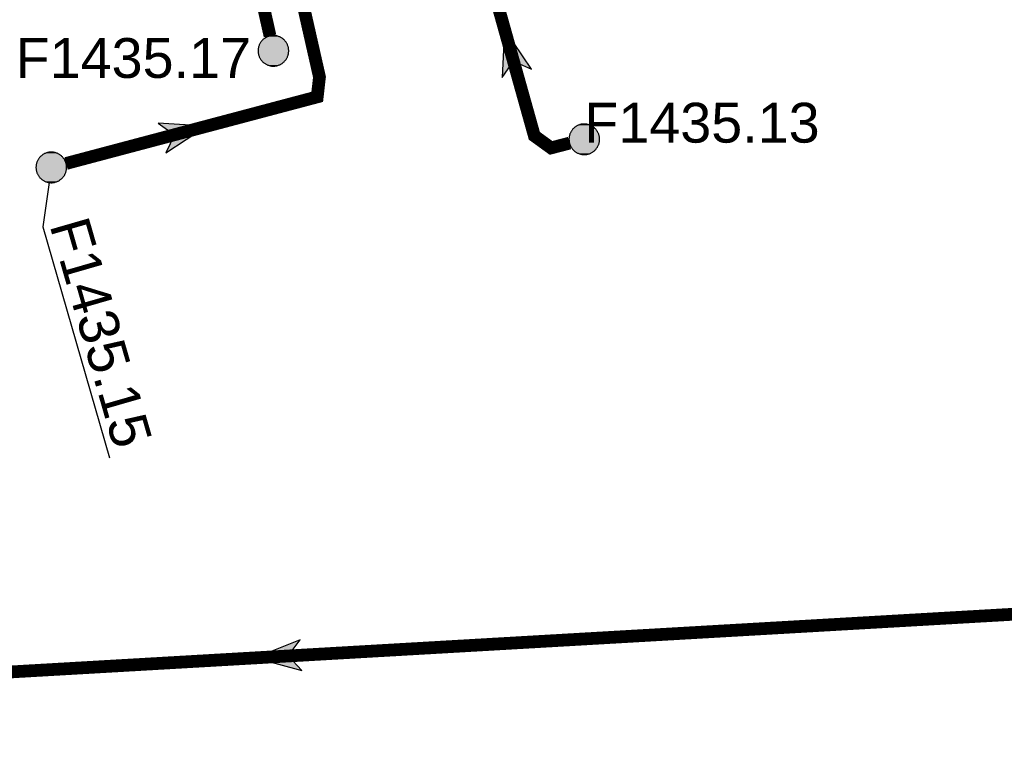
# Model space of a CAD drawing. Extents: x 356718 to 357658, y 5762241 to 5762615.
# Tile 116 of 157: x 357344 to 357363, y 5762433 to 5762448. Entities that reach past the tile are written whole.
import ezdxf
from ezdxf.enums import TextEntityAlignment as Align

# ---------------------------------------------------------------- set-up
doc = ezdxf.new("R2010")
doc.units = 0
doc.header["$MEASUREMENT"] = 0
doc.linetypes.add('AUSGEZOGEN', pattern=[0])
doc.linetypes.add('GESTRICHELT2', pattern=[4, 2, -2])
doc.layers.get('0').update_dxf_attribs({"linetype": 'AUSGEZOGEN'})
for name, color, linetype, true_color in [('111_00131_Symbol', 7, 'AUSGEZOGEN', 0x000000), ('114_00133_Schachtnummer', 7, 'AUSGEZOGEN', 0x000000), ('121_10397_Haltungen_Regenwasser', 5, 'GESTRICHELT2', 0x0000ff), ('121_10398_Haltungen_Schmutzwass', 7, 'AUSGEZOGEN', 0x800000), ('123_00137_Fliessrichtungspfeil', 7, 'AUSGEZOGEN', 0x000000)]:
    doc.layers.add(name, color=color, linetype=linetype, true_color=true_color)
doc.styles.add('ARIAL', font='arial.ttf', dxfattribs={"height": 1.5})

# ---------------------------------------------------------------- blocks, each defined once
blk = doc.blocks.new('RR')
at = {"color": 0, "linetype": 'AUSGEZOGEN'}
blk.add_lwpolyline([(0.3, 0), (0.3, 0.013), (0.299, 0.025), (0.298, 0.038), (0.296, 0.05), (0.293, 0.063), (0.29, 0.075), (0.287, 0.087), (0.283, 0.099), (0.279, 0.111), (0.274, 0.123), (0.268, 0.134), (0.262, 0.145), (0.256, 0.156), (0.249, 0.167), (0.242, 0.177), (0.234, 0.187), (0.226, 0.197), (0.218, 0.206), (0.209, 0.215), (0.199, 0.224), (0.19, 0.232), (0.18, 0.24), (0.17, 0.247), (0.159, 0.254), (0.148, 0.261), (0.137, 0.267), (0.126, 0.272), (0.114, 0.277), (0.102, 0.282), (0.09, 0.286), (0.078, 0.29), (0.066, 0.293), (0.053, 0.295), (0.041, 0.297), (0.028, 0.299), (0.016, 0.3), (0.003, 0.3), (-0.009, 0.3), (-0.022, 0.299), (-0.035, 0.298), (-0.047, 0.296), (-0.06, 0.294), (-0.072, 0.291), (-0.084, 0.288), (-0.096, 0.284), (-0.108, 0.28), (-0.12, 0.275), (-0.131, 0.27), (-0.143, 0.264), (-0.154, 0.258), (-0.164, 0.251), (-0.175, 0.244), (-0.185, 0.236), (-0.195, 0.228), (-0.204, 0.22), (-0.213, 0.211), (-0.222, 0.202), (-0.23, 0.192), (-0.238, 0.182), (-0.246, 0.172), (-0.253, 0.162), (-0.259, 0.151), (-0.265, 0.14), (-0.271, 0.129), (-0.276, 0.117), (-0.281, 0.105), (-0.285, 0.093), (-0.289, 0.081), (-0.292, 0.069), (-0.295, 0.057), (-0.297, 0.044), (-0.298, 0.032), (-0.299, 0.019), (-0.3, 0.006), (-0.3, -0.006), (-0.299, -0.019), (-0.298, -0.032), (-0.297, -0.044), (-0.295, -0.057), (-0.292, -0.069), (-0.289, -0.081), (-0.285, -0.093), (-0.281, -0.105), (-0.276, -0.117), (-0.271, -0.129), (-0.265, -0.14), (-0.259, -0.151), (-0.253, -0.162), (-0.246, -0.172), (-0.238, -0.182), (-0.23, -0.192), (-0.222, -0.202), (-0.213, -0.211), (-0.204, -0.22), (-0.195, -0.228), (-0.185, -0.236), (-0.175, -0.244), (-0.164, -0.251), (-0.154, -0.258), (-0.143, -0.264), (-0.131, -0.27), (-0.12, -0.275), (-0.108, -0.28), (-0.096, -0.284), (-0.084, -0.288), (-0.072, -0.291), (-0.06, -0.294), (-0.047, -0.296), (-0.035, -0.298), (-0.022, -0.299), (-0.009, -0.3), (0.003, -0.3), (0.016, -0.3), (0.028, -0.299), (0.041, -0.297), (0.053, -0.295), (0.066, -0.293), (0.078, -0.29), (0.09, -0.286), (0.102, -0.282), (0.114, -0.277), (0.126, -0.272), (0.137, -0.267), (0.148, -0.261), (0.159, -0.254), (0.17, -0.247), (0.18, -0.24), (0.19, -0.232), (0.199, -0.224), (0.209, -0.215), (0.218, -0.206), (0.226, -0.197), (0.234, -0.187), (0.242, -0.177), (0.249, -0.167), (0.256, -0.156), (0.262, -0.145), (0.268, -0.134), (0.274, -0.123), (0.279, -0.111), (0.283, -0.099), (0.287, -0.087), (0.29, -0.075), (0.293, -0.063), (0.296, -0.05), (0.298, -0.038), (0.299, -0.025), (0.3, -0.013), (0.3, 0), (0.3, 0)], close=True, dxfattribs=at)
blk.add_lwpolyline([(0.3, 0), (0.3, 0.013), (0.299, 0.025), (0.298, 0.038), (0.296, 0.05), (0.293, 0.063), (0.29, 0.075), (0.287, 0.087), (0.283, 0.099), (0.279, 0.111), (0.274, 0.123), (0.268, 0.134), (0.262, 0.145), (0.256, 0.156), (0.249, 0.167), (0.242, 0.177), (0.234, 0.187), (0.226, 0.197), (0.218, 0.206), (0.209, 0.215), (0.199, 0.224), (0.19, 0.232), (0.18, 0.24), (0.17, 0.247), (0.159, 0.254), (0.148, 0.261), (0.137, 0.267), (0.126, 0.272), (0.114, 0.277), (0.102, 0.282), (0.09, 0.286), (0.078, 0.29), (0.066, 0.293), (0.053, 0.295), (0.041, 0.297), (0.028, 0.299), (0.016, 0.3), (0.003, 0.3), (-0.009, 0.3), (-0.022, 0.299), (-0.035, 0.298), (-0.047, 0.296), (-0.06, 0.294), (-0.072, 0.291), (-0.084, 0.288), (-0.096, 0.284), (-0.108, 0.28), (-0.12, 0.275), (-0.131, 0.27), (-0.143, 0.264), (-0.154, 0.258), (-0.164, 0.251), (-0.175, 0.244), (-0.185, 0.236), (-0.195, 0.228), (-0.204, 0.22), (-0.213, 0.211), (-0.222, 0.202), (-0.23, 0.192), (-0.238, 0.182), (-0.246, 0.172), (-0.253, 0.162), (-0.259, 0.151), (-0.265, 0.14), (-0.271, 0.129), (-0.276, 0.117), (-0.281, 0.105), (-0.285, 0.093), (-0.289, 0.081), (-0.292, 0.069), (-0.295, 0.057), (-0.297, 0.044), (-0.298, 0.032), (-0.299, 0.019), (-0.3, 0.006), (-0.3, -0.006), (-0.299, -0.019), (-0.298, -0.032), (-0.297, -0.044), (-0.295, -0.057), (-0.292, -0.069), (-0.289, -0.081), (-0.285, -0.093), (-0.281, -0.105), (-0.276, -0.117), (-0.271, -0.129), (-0.265, -0.14), (-0.259, -0.151), (-0.253, -0.162), (-0.246, -0.172), (-0.238, -0.182), (-0.23, -0.192), (-0.222, -0.202), (-0.213, -0.211), (-0.204, -0.22), (-0.195, -0.228), (-0.185, -0.236), (-0.175, -0.244), (-0.164, -0.251), (-0.154, -0.258), (-0.143, -0.264), (-0.131, -0.27), (-0.12, -0.275), (-0.108, -0.28), (-0.096, -0.284), (-0.084, -0.288), (-0.072, -0.291), (-0.06, -0.294), (-0.047, -0.296), (-0.035, -0.298), (-0.022, -0.299), (-0.009, -0.3), (0.003, -0.3), (0.016, -0.3), (0.028, -0.299), (0.041, -0.297), (0.053, -0.295), (0.066, -0.293), (0.078, -0.29), (0.09, -0.286), (0.102, -0.282), (0.114, -0.277), (0.126, -0.272), (0.137, -0.267), (0.148, -0.261), (0.159, -0.254), (0.17, -0.247), (0.18, -0.24), (0.19, -0.232), (0.199, -0.224), (0.209, -0.215), (0.218, -0.206), (0.226, -0.197), (0.234, -0.187), (0.242, -0.177), (0.249, -0.167), (0.256, -0.156), (0.262, -0.145), (0.268, -0.134), (0.274, -0.123), (0.279, -0.111), (0.283, -0.099), (0.287, -0.087), (0.29, -0.075), (0.293, -0.063), (0.296, -0.05), (0.298, -0.038), (0.299, -0.025), (0.3, -0.013), (0.3, 0), (0.3, 0)], close=True, dxfattribs=at)
at = {"color": 0}
for points in [[(-0.23, 0.192), (0.23, 0.192), (-0.226, 0.197)], [(-0.23, 0.192), (0.23, 0.192), (-0.226, 0.197)], [(-0.226, 0.197), (0.226, 0.197), (-0.222, 0.202)], [(-0.226, 0.197), (0.226, 0.197), (-0.222, 0.202)], [(0.23, 0.192), (-0.226, 0.197), (0.226, 0.197)], [(0.23, 0.192), (-0.226, 0.197), (0.226, 0.197)], [(-0.222, 0.202), (0.222, 0.202), (-0.218, 0.206)], [(-0.222, 0.202), (0.222, 0.202), (-0.218, 0.206)], [(0.226, 0.197), (-0.222, 0.202), (0.222, 0.202)], [(0.226, 0.197), (-0.222, 0.202), (0.222, 0.202)], [(-0.218, 0.206), (0.218, 0.206), (-0.213, 0.211)], [(-0.218, 0.206), (0.218, 0.206), (-0.213, 0.211)], [(0.222, 0.202), (-0.218, 0.206), (0.218, 0.206)], [(0.222, 0.202), (-0.218, 0.206), (0.218, 0.206)], [(-0.213, 0.211), (0.213, 0.211), (-0.209, 0.215)], [(-0.213, 0.211), (0.213, 0.211), (-0.209, 0.215)], [(0.218, 0.206), (-0.213, 0.211), (0.213, 0.211)], [(0.218, 0.206), (-0.213, 0.211), (0.213, 0.211)], [(-0.209, 0.215), (0.209, 0.215), (-0.204, 0.22)], [(-0.209, 0.215), (0.209, 0.215), (-0.204, 0.22)], [(0.213, 0.211), (-0.209, 0.215), (0.209, 0.215)], [(0.213, 0.211), (-0.209, 0.215), (0.209, 0.215)], [(-0.204, 0.22), (0.204, 0.22), (-0.199, 0.224)], [(-0.204, 0.22), (0.204, 0.22), (-0.199, 0.224)], [(0.209, 0.215), (-0.204, 0.22), (0.204, 0.22)], [(0.209, 0.215), (-0.204, 0.22), (0.204, 0.22)], [(-0.199, 0.224), (0.199, 0.224), (-0.195, 0.228)], [(-0.199, 0.224), (0.199, 0.224), (-0.195, 0.228)], [(0.204, 0.22), (-0.199, 0.224), (0.199, 0.224)], [(0.204, 0.22), (-0.199, 0.224), (0.199, 0.224)], [(-0.195, 0.228), (0.195, 0.228), (-0.19, 0.232)], [(-0.195, 0.228), (0.195, 0.228), (-0.19, 0.232)], [(0.199, 0.224), (-0.195, 0.228), (0.195, 0.228)], [(0.199, 0.224), (-0.195, 0.228), (0.195, 0.228)], [(-0.19, 0.232), (0.19, 0.232), (-0.185, 0.236)], [(-0.19, 0.232), (0.19, 0.232), (-0.185, 0.236)], [(0.195, 0.228), (-0.19, 0.232), (0.19, 0.232)], [(0.195, 0.228), (-0.19, 0.232), (0.19, 0.232)], [(-0.185, 0.236), (0.185, 0.236), (-0.18, 0.24)], [(-0.185, 0.236), (0.185, 0.236), (-0.18, 0.24)], [(0.19, 0.232), (-0.185, 0.236), (0.185, 0.236)], [(0.19, 0.232), (-0.185, 0.236), (0.185, 0.236)], [(-0.18, 0.24), (0.18, 0.24), (-0.175, 0.244)], [(-0.18, 0.24), (0.18, 0.24), (-0.175, 0.244)], [(0.185, 0.236), (-0.18, 0.24), (0.18, 0.24)], [(0.185, 0.236), (-0.18, 0.24), (0.18, 0.24)], [(-0.175, 0.244), (0.175, 0.244), (-0.169, 0.247)], [(-0.175, 0.244), (0.175, 0.244), (-0.169, 0.247)], [(0.18, 0.24), (-0.175, 0.244), (0.175, 0.244)], [(0.18, 0.24), (-0.175, 0.244), (0.175, 0.244)], [(-0.169, 0.247), (0.17, 0.247), (-0.164, 0.251)], [(-0.169, 0.247), (0.17, 0.247), (-0.164, 0.251)], [(0.175, 0.244), (-0.169, 0.247), (0.17, 0.247)], [(0.175, 0.244), (-0.169, 0.247), (0.17, 0.247)], [(-0.164, 0.251), (0.164, 0.251), (-0.159, 0.254)], [(-0.164, 0.251), (0.164, 0.251), (-0.159, 0.254)], [(0.17, 0.247), (-0.164, 0.251), (0.164, 0.251)], [(0.17, 0.247), (-0.164, 0.251), (0.164, 0.251)], [(-0.159, 0.254), (0.159, 0.254), (-0.154, 0.258)], [(-0.159, 0.254), (0.159, 0.254), (-0.154, 0.258)], [(0.164, 0.251), (-0.159, 0.254), (0.159, 0.254)], [(0.164, 0.251), (-0.159, 0.254), (0.159, 0.254)], [(-0.154, 0.258), (0.154, 0.258), (-0.148, 0.261)], [(-0.154, 0.258), (0.154, 0.258), (-0.148, 0.261)], [(0.159, 0.254), (-0.154, 0.258), (0.154, 0.258)], [(0.159, 0.254), (-0.154, 0.258), (0.154, 0.258)], [(-0.148, 0.261), (0.148, 0.261), (-0.143, 0.264)], [(-0.148, 0.261), (0.148, 0.261), (-0.143, 0.264)], [(0.154, 0.258), (-0.148, 0.261), (0.148, 0.261)], [(0.154, 0.258), (-0.148, 0.261), (0.148, 0.261)], [(-0.143, 0.264), (0.142, 0.264), (-0.137, 0.267)], [(-0.143, 0.264), (0.142, 0.264), (-0.137, 0.267)], [(0.148, 0.261), (-0.143, 0.264), (0.142, 0.264)], [(0.148, 0.261), (-0.143, 0.264), (0.142, 0.264)], [(-0.137, 0.267), (0.137, 0.267), (-0.131, 0.27)], [(-0.137, 0.267), (0.137, 0.267), (-0.131, 0.27)], [(0.142, 0.264), (-0.137, 0.267), (0.137, 0.267)], [(0.142, 0.264), (-0.137, 0.267), (0.137, 0.267)], [(-0.131, 0.27), (0.131, 0.27), (-0.126, 0.272)], [(-0.131, 0.27), (0.131, 0.27), (-0.126, 0.272)], [(0.137, 0.267), (-0.131, 0.27), (0.131, 0.27)], [(0.137, 0.267), (-0.131, 0.27), (0.131, 0.27)], [(-0.126, 0.272), (0.126, 0.272), (-0.12, 0.275)], [(-0.126, 0.272), (0.126, 0.272), (-0.12, 0.275)], [(0.131, 0.27), (-0.126, 0.272), (0.126, 0.272)], [(0.131, 0.27), (-0.126, 0.272), (0.126, 0.272)], [(-0.12, 0.275), (0.12, 0.275), (-0.114, 0.277)], [(-0.12, 0.275), (0.12, 0.275), (-0.114, 0.277)], [(0.126, 0.272), (-0.12, 0.275), (0.12, 0.275)], [(0.126, 0.272), (-0.12, 0.275), (0.12, 0.275)], [(-0.114, 0.277), (0.114, 0.277), (-0.108, 0.28)], [(-0.114, 0.277), (0.114, 0.277), (-0.108, 0.28)], [(0.12, 0.275), (-0.114, 0.277), (0.114, 0.277)], [(0.12, 0.275), (-0.114, 0.277), (0.114, 0.277)], [(-0.108, 0.28), (0.108, 0.28), (-0.102, 0.282)], [(-0.108, 0.28), (0.108, 0.28), (-0.102, 0.282)], [(0.114, 0.277), (-0.108, 0.28), (0.108, 0.28)], [(0.114, 0.277), (-0.108, 0.28), (0.108, 0.28)], [(-0.102, 0.282), (0.102, 0.282), (-0.096, 0.284)], [(-0.102, 0.282), (0.102, 0.282), (-0.096, 0.284)], [(0.108, 0.28), (-0.102, 0.282), (0.102, 0.282)], [(0.108, 0.28), (-0.102, 0.282), (0.102, 0.282)], [(-0.096, 0.284), (0.096, 0.284), (-0.09, 0.286)], [(-0.096, 0.284), (0.096, 0.284), (-0.09, 0.286)], [(0.102, 0.282), (-0.096, 0.284), (0.096, 0.284)], [(0.102, 0.282), (-0.096, 0.284), (0.096, 0.284)], [(-0.09, 0.286), (0.09, 0.286), (-0.084, 0.288)], [(-0.09, 0.286), (0.09, 0.286), (-0.084, 0.288)], [(0.096, 0.284), (-0.09, 0.286), (0.09, 0.286)], [(0.096, 0.284), (-0.09, 0.286), (0.09, 0.286)], [(-0.084, 0.288), (0.084, 0.288), (-0.078, 0.29)], [(-0.084, 0.288), (0.084, 0.288), (-0.078, 0.29)], [(0.09, 0.286), (-0.084, 0.288), (0.084, 0.288)], [(0.09, 0.286), (-0.084, 0.288), (0.084, 0.288)], [(-0.078, 0.29), (0.078, 0.29), (-0.072, 0.291)], [(-0.078, 0.29), (0.078, 0.29), (-0.072, 0.291)], [(0.084, 0.288), (-0.078, 0.29), (0.078, 0.29)], [(0.084, 0.288), (-0.078, 0.29), (0.078, 0.29)], [(-0.072, 0.291), (0.072, 0.291), (-0.066, 0.293)], [(-0.072, 0.291), (0.072, 0.291), (-0.066, 0.293)], [(0.078, 0.29), (-0.072, 0.291), (0.072, 0.291)], [(0.078, 0.29), (-0.072, 0.291), (0.072, 0.291)], [(-0.066, 0.293), (0.066, 0.293), (-0.06, 0.294)], [(-0.066, 0.293), (0.066, 0.293), (-0.06, 0.294)], [(0.072, 0.291), (-0.066, 0.293), (0.066, 0.293)], [(0.072, 0.291), (-0.066, 0.293), (0.066, 0.293)], [(-0.06, 0.294), (0.059, 0.294), (-0.053, 0.295)], [(-0.06, 0.294), (0.059, 0.294), (-0.053, 0.295)], [(0.066, 0.293), (-0.06, 0.294), (0.059, 0.294)], [(0.066, 0.293), (-0.06, 0.294), (0.059, 0.294)], [(-0.053, 0.295), (0.053, 0.295), (-0.047, 0.296)], [(-0.053, 0.295), (0.053, 0.295), (-0.047, 0.296)], [(0.059, 0.294), (-0.053, 0.295), (0.053, 0.295)], [(0.059, 0.294), (-0.053, 0.295), (0.053, 0.295)], [(-0.047, 0.296), (0.047, 0.296), (-0.04, 0.297)], [(-0.047, 0.296), (0.047, 0.296), (-0.04, 0.297)], [(0.053, 0.295), (-0.047, 0.296), (0.047, 0.296)], [(0.053, 0.295), (-0.047, 0.296), (0.047, 0.296)], [(-0.04, 0.297), (0.041, 0.297), (-0.035, 0.298)], [(-0.04, 0.297), (0.041, 0.297), (-0.035, 0.298)], [(0.047, 0.296), (-0.04, 0.297), (0.041, 0.297)], [(0.047, 0.296), (-0.04, 0.297), (0.041, 0.297)], [(-0.035, 0.298), (0.034, 0.298), (-0.028, 0.299)], [(-0.035, 0.298), (0.034, 0.298), (-0.028, 0.299)], [(0.041, 0.297), (-0.035, 0.298), (0.034, 0.298)], [(0.041, 0.297), (-0.035, 0.298), (0.034, 0.298)], [(0.034, 0.298), (-0.028, 0.299), (0.028, 0.299)], [(-0.028, 0.299), (0.028, 0.299), (-0.022, 0.299)], [(0.034, 0.298), (-0.028, 0.299), (0.028, 0.299)], [(-0.028, 0.299), (0.028, 0.299), (-0.022, 0.299)], [(-0.022, 0.299), (0.021, 0.299), (-0.015, 0.3)], [(-0.022, 0.299), (0.021, 0.299), (-0.015, 0.3)], [(0.028, 0.299), (-0.022, 0.299), (0.021, 0.299)], [(0.028, 0.299), (-0.022, 0.299), (0.021, 0.299)], [(0.021, 0.299), (-0.015, 0.3), (0.016, 0.3)], [(-0.015, 0.3), (0.016, 0.3), (-0.009, 0.3)], [(0.021, 0.299), (-0.015, 0.3), (0.016, 0.3)], [(-0.015, 0.3), (0.016, 0.3), (-0.009, 0.3)], [(0.016, 0.3), (-0.009, 0.3), (0.007, 0.3)], [(-0.009, 0.3), (0.007, 0.3), (0.003, 0.3)], [(0.016, 0.3), (-0.009, 0.3), (0.007, 0.3)], [(-0.009, 0.3), (0.007, 0.3), (0.003, 0.3)], [(-0.3, 0.013), (0.3, 0.013), (-0.299, 0.019)], [(-0.3, 0.013), (0.3, 0.013), (-0.299, 0.019)], [(-0.3, 0.006), (0.3, 0.006), (-0.3, 0.013)], [(0.3, 0.006), (-0.3, 0.013), (0.3, 0.013)], [(-0.3, 0.006), (0.3, 0.006), (-0.3, 0.013)], [(0.3, 0.006), (-0.3, 0.013), (0.3, 0.013)], [(-0.3, 0), (0.3, 0), (-0.3, 0.006)], [(0.3, 0), (-0.3, 0.006), (0.3, 0.006)], [(-0.3, 0), (0.3, 0), (-0.3, 0.006)], [(0.3, 0), (-0.3, 0.006), (0.3, 0.006)], [(0.3, -0.006), (-0.3, -0.006), (0.3, 0)], [(-0.3, -0.006), (0.3, 0), (-0.3, 0)], [(0.3, -0.006), (-0.3, -0.006), (0.3, 0)], [(-0.3, -0.006), (0.3, 0), (-0.3, 0)], [(-0.299, 0.025), (0.299, 0.025), (-0.298, 0.032)], [(-0.299, 0.025), (0.299, 0.025), (-0.298, 0.032)], [(-0.299, 0.019), (0.299, 0.019), (-0.299, 0.025)], [(0.299, 0.019), (-0.299, 0.025), (0.299, 0.025)], [(-0.299, 0.019), (0.299, 0.019), (-0.299, 0.025)], [(0.299, 0.019), (-0.299, 0.025), (0.299, 0.025)], [(0.3, 0.013), (-0.299, 0.019), (0.299, 0.019)], [(0.3, 0.013), (-0.299, 0.019), (0.299, 0.019)], [(-0.298, 0.038), (0.298, 0.038), (-0.297, 0.044)], [(-0.298, 0.038), (0.298, 0.038), (-0.297, 0.044)], [(-0.298, 0.032), (0.298, 0.032), (-0.298, 0.038)], [(0.298, 0.032), (-0.298, 0.038), (0.298, 0.038)], [(-0.298, 0.032), (0.298, 0.032), (-0.298, 0.038)], [(0.298, 0.032), (-0.298, 0.038), (0.298, 0.038)], [(0.299, 0.025), (-0.298, 0.032), (0.298, 0.032)], [(0.299, 0.025), (-0.298, 0.032), (0.298, 0.032)], [(-0.297, 0.044), (0.297, 0.044), (-0.296, 0.05)], [(-0.297, 0.044), (0.297, 0.044), (-0.296, 0.05)], [(0.298, 0.038), (-0.297, 0.044), (0.297, 0.044)], [(0.298, 0.038), (-0.297, 0.044), (0.297, 0.044)], [(-0.296, 0.05), (0.296, 0.05), (-0.295, 0.057)], [(-0.296, 0.05), (0.296, 0.05), (-0.295, 0.057)], [(0.297, 0.044), (-0.296, 0.05), (0.296, 0.05)], [(0.297, 0.044), (-0.296, 0.05), (0.296, 0.05)], [(-0.295, 0.057), (0.295, 0.057), (-0.293, 0.063)], [(-0.295, 0.057), (0.295, 0.057), (-0.293, 0.063)], [(0.296, 0.05), (-0.295, 0.057), (0.295, 0.057)], [(0.296, 0.05), (-0.295, 0.057), (0.295, 0.057)], [(-0.293, 0.063), (0.293, 0.063), (-0.292, 0.069)], [(-0.293, 0.063), (0.293, 0.063), (-0.292, 0.069)], [(0.295, 0.057), (-0.293, 0.063), (0.293, 0.063)], [(0.295, 0.057), (-0.293, 0.063), (0.293, 0.063)], [(-0.292, 0.069), (0.292, 0.069), (-0.29, 0.075)], [(-0.292, 0.069), (0.292, 0.069), (-0.29, 0.075)], [(0.293, 0.063), (-0.292, 0.069), (0.292, 0.069)], [(0.293, 0.063), (-0.292, 0.069), (0.292, 0.069)], [(-0.29, 0.075), (0.29, 0.075), (-0.289, 0.081)], [(-0.29, 0.075), (0.29, 0.075), (-0.289, 0.081)], [(0.292, 0.069), (-0.29, 0.075), (0.29, 0.075)], [(0.292, 0.069), (-0.29, 0.075), (0.29, 0.075)], [(-0.289, 0.081), (0.289, 0.081), (-0.287, 0.087)], [(-0.289, 0.081), (0.289, 0.081), (-0.287, 0.087)], [(0.29, 0.075), (-0.289, 0.081), (0.289, 0.081)], [(0.29, 0.075), (-0.289, 0.081), (0.289, 0.081)], [(-0.287, 0.087), (0.287, 0.087), (-0.285, 0.093)], [(-0.287, 0.087), (0.287, 0.087), (-0.285, 0.093)], [(0.289, 0.081), (-0.287, 0.087), (0.287, 0.087)], [(0.289, 0.081), (-0.287, 0.087), (0.287, 0.087)], [(-0.285, 0.093), (0.285, 0.093), (-0.283, 0.099)], [(-0.285, 0.093), (0.285, 0.093), (-0.283, 0.099)], [(0.287, 0.087), (-0.285, 0.093), (0.285, 0.093)], [(0.287, 0.087), (-0.285, 0.093), (0.285, 0.093)], [(-0.283, 0.099), (0.283, 0.099), (-0.281, 0.105)], [(-0.283, 0.099), (0.283, 0.099), (-0.281, 0.105)], [(0.285, 0.093), (-0.283, 0.099), (0.283, 0.099)], [(0.285, 0.093), (-0.283, 0.099), (0.283, 0.099)], [(-0.281, 0.105), (0.281, 0.105), (-0.279, 0.111)], [(-0.281, 0.105), (0.281, 0.105), (-0.279, 0.111)], [(0.283, 0.099), (-0.281, 0.105), (0.281, 0.105)], [(0.283, 0.099), (-0.281, 0.105), (0.281, 0.105)], [(-0.279, 0.111), (0.279, 0.111), (-0.276, 0.117)], [(-0.279, 0.111), (0.279, 0.111), (-0.276, 0.117)], [(0.281, 0.105), (-0.279, 0.111), (0.279, 0.111)], [(0.281, 0.105), (-0.279, 0.111), (0.279, 0.111)], [(-0.276, 0.117), (0.276, 0.117), (-0.274, 0.123)], [(-0.276, 0.117), (0.276, 0.117), (-0.274, 0.123)], [(0.279, 0.111), (-0.276, 0.117), (0.276, 0.117)], [(0.279, 0.111), (-0.276, 0.117), (0.276, 0.117)], [(-0.274, 0.123), (0.274, 0.123), (-0.271, 0.129)], [(-0.274, 0.123), (0.274, 0.123), (-0.271, 0.129)], [(0.276, 0.117), (-0.274, 0.123), (0.274, 0.123)], [(0.276, 0.117), (-0.274, 0.123), (0.274, 0.123)], [(-0.271, 0.129), (0.271, 0.129), (-0.268, 0.134)], [(-0.271, 0.129), (0.271, 0.129), (-0.268, 0.134)], [(0.274, 0.123), (-0.271, 0.129), (0.271, 0.129)], [(0.274, 0.123), (-0.271, 0.129), (0.271, 0.129)], [(-0.268, 0.134), (0.268, 0.134), (-0.265, 0.14)], [(-0.268, 0.134), (0.268, 0.134), (-0.265, 0.14)], [(0.271, 0.129), (-0.268, 0.134), (0.268, 0.134)], [(0.271, 0.129), (-0.268, 0.134), (0.268, 0.134)], [(-0.265, 0.14), (0.265, 0.14), (-0.262, 0.145)], [(-0.265, 0.14), (0.265, 0.14), (-0.262, 0.145)], [(0.268, 0.134), (-0.265, 0.14), (0.265, 0.14)], [(0.268, 0.134), (-0.265, 0.14), (0.265, 0.14)], [(-0.262, 0.145), (0.262, 0.145), (-0.259, 0.151)], [(-0.262, 0.145), (0.262, 0.145), (-0.259, 0.151)], [(0.265, 0.14), (-0.262, 0.145), (0.262, 0.145)], [(0.265, 0.14), (-0.262, 0.145), (0.262, 0.145)], [(-0.259, 0.151), (0.259, 0.151), (-0.256, 0.156)], [(-0.259, 0.151), (0.259, 0.151), (-0.256, 0.156)], [(0.262, 0.145), (-0.259, 0.151), (0.259, 0.151)], [(0.262, 0.145), (-0.259, 0.151), (0.259, 0.151)], [(-0.256, 0.156), (0.256, 0.156), (-0.253, 0.162)], [(-0.256, 0.156), (0.256, 0.156), (-0.253, 0.162)], [(0.259, 0.151), (-0.256, 0.156), (0.256, 0.156)], [(0.259, 0.151), (-0.256, 0.156), (0.256, 0.156)], [(-0.253, 0.162), (0.253, 0.162), (-0.249, 0.167)], [(-0.253, 0.162), (0.253, 0.162), (-0.249, 0.167)], [(0.256, 0.156), (-0.253, 0.162), (0.253, 0.162)], [(0.256, 0.156), (-0.253, 0.162), (0.253, 0.162)], [(-0.249, 0.167), (0.249, 0.167), (-0.246, 0.172)], [(-0.249, 0.167), (0.249, 0.167), (-0.246, 0.172)], [(0.253, 0.162), (-0.249, 0.167), (0.249, 0.167)], [(0.253, 0.162), (-0.249, 0.167), (0.249, 0.167)], [(-0.246, 0.172), (0.246, 0.172), (-0.242, 0.177)], [(-0.246, 0.172), (0.246, 0.172), (-0.242, 0.177)], [(0.249, 0.167), (-0.246, 0.172), (0.246, 0.172)], [(0.249, 0.167), (-0.246, 0.172), (0.246, 0.172)], [(-0.242, 0.177), (0.242, 0.177), (-0.238, 0.182)], [(-0.242, 0.177), (0.242, 0.177), (-0.238, 0.182)], [(0.246, 0.172), (-0.242, 0.177), (0.242, 0.177)], [(0.246, 0.172), (-0.242, 0.177), (0.242, 0.177)], [(-0.238, 0.182), (0.238, 0.182), (-0.234, 0.187)], [(-0.238, 0.182), (0.238, 0.182), (-0.234, 0.187)], [(0.242, 0.177), (-0.238, 0.182), (0.238, 0.182)], [(0.242, 0.177), (-0.238, 0.182), (0.238, 0.182)], [(-0.234, 0.187), (0.234, 0.187), (-0.23, 0.192)], [(-0.234, 0.187), (0.234, 0.187), (-0.23, 0.192)], [(0.238, 0.182), (-0.234, 0.187), (0.234, 0.187)], [(0.238, 0.182), (-0.234, 0.187), (0.234, 0.187)], [(0.234, 0.187), (-0.23, 0.192), (0.23, 0.192)], [(0.234, 0.187), (-0.23, 0.192), (0.23, 0.192)], [(0.3, 0), (0.3, 0), (0.3, 0)], [(0.3, 0), (0.3, 0), (0.3, 0)], [(0.3, 0), (0.3, 0), (0.3, 0)], [(0.3, 0), (0.3, 0), (0.3, 0)], [(0.3, -0.013), (-0.3, -0.013), (0.3, -0.006)], [(-0.3, -0.013), (0.3, -0.006), (-0.3, -0.006)], [(0.3, -0.013), (-0.3, -0.013), (0.3, -0.006)], [(-0.3, -0.013), (0.3, -0.006), (-0.3, -0.006)], [(-0.299, -0.019), (0.3, -0.013), (-0.3, -0.013)], [(-0.299, -0.019), (0.3, -0.013), (-0.3, -0.013)], [(0.299, -0.019), (-0.299, -0.019), (0.3, -0.013)], [(0.299, -0.019), (-0.299, -0.019), (0.3, -0.013)], [(0.299, -0.025), (-0.299, -0.025), (0.299, -0.019)], [(-0.299, -0.025), (0.299, -0.019), (-0.299, -0.019)], [(0.299, -0.025), (-0.299, -0.025), (0.299, -0.019)], [(-0.299, -0.025), (0.299, -0.019), (-0.299, -0.019)], [(-0.298, -0.032), (0.299, -0.025), (-0.299, -0.025)], [(-0.298, -0.032), (0.299, -0.025), (-0.299, -0.025)], [(0.298, -0.032), (-0.298, -0.032), (0.299, -0.025)], [(0.298, -0.032), (-0.298, -0.032), (0.299, -0.025)], [(0.298, -0.038), (-0.298, -0.038), (0.298, -0.032)], [(-0.298, -0.038), (0.298, -0.032), (-0.298, -0.032)], [(0.298, -0.038), (-0.298, -0.038), (0.298, -0.032)], [(-0.298, -0.038), (0.298, -0.032), (-0.298, -0.032)], [(-0.297, -0.044), (0.298, -0.038), (-0.298, -0.038)], [(-0.297, -0.044), (0.298, -0.038), (-0.298, -0.038)], [(0.297, -0.044), (-0.297, -0.044), (0.298, -0.038)], [(0.297, -0.044), (-0.297, -0.044), (0.298, -0.038)], [(-0.296, -0.05), (0.297, -0.044), (-0.297, -0.044)], [(-0.296, -0.05), (0.297, -0.044), (-0.297, -0.044)], [(0.296, -0.05), (-0.296, -0.05), (0.297, -0.044)], [(0.296, -0.05), (-0.296, -0.05), (0.297, -0.044)], [(-0.295, -0.057), (0.296, -0.05), (-0.296, -0.05)], [(-0.295, -0.057), (0.296, -0.05), (-0.296, -0.05)], [(0.295, -0.057), (-0.295, -0.057), (0.296, -0.05)], [(0.295, -0.057), (-0.295, -0.057), (0.296, -0.05)], [(-0.293, -0.063), (0.295, -0.057), (-0.295, -0.057)], [(-0.293, -0.063), (0.295, -0.057), (-0.295, -0.057)], [(0.293, -0.063), (-0.293, -0.063), (0.295, -0.057)], [(0.293, -0.063), (-0.293, -0.063), (0.295, -0.057)], [(-0.292, -0.069), (0.293, -0.063), (-0.293, -0.063)], [(-0.292, -0.069), (0.293, -0.063), (-0.293, -0.063)], [(0.292, -0.069), (-0.292, -0.069), (0.293, -0.063)], [(0.292, -0.069), (-0.292, -0.069), (0.293, -0.063)], [(-0.29, -0.075), (0.292, -0.069), (-0.292, -0.069)], [(-0.29, -0.075), (0.292, -0.069), (-0.292, -0.069)], [(0.29, -0.075), (-0.29, -0.075), (0.292, -0.069)], [(0.29, -0.075), (-0.29, -0.075), (0.292, -0.069)], [(-0.289, -0.081), (0.29, -0.075), (-0.29, -0.075)], [(-0.289, -0.081), (0.29, -0.075), (-0.29, -0.075)], [(0.289, -0.081), (-0.289, -0.081), (0.29, -0.075)], [(0.289, -0.081), (-0.289, -0.081), (0.29, -0.075)], [(-0.287, -0.087), (0.289, -0.081), (-0.289, -0.081)], [(-0.287, -0.087), (0.289, -0.081), (-0.289, -0.081)], [(0.287, -0.087), (-0.287, -0.087), (0.289, -0.081)], [(0.287, -0.087), (-0.287, -0.087), (0.289, -0.081)], [(-0.285, -0.093), (0.287, -0.087), (-0.287, -0.087)], [(-0.285, -0.093), (0.287, -0.087), (-0.287, -0.087)], [(0.285, -0.093), (-0.285, -0.093), (0.287, -0.087)], [(0.285, -0.093), (-0.285, -0.093), (0.287, -0.087)], [(-0.283, -0.099), (0.285, -0.093), (-0.285, -0.093)], [(-0.283, -0.099), (0.285, -0.093), (-0.285, -0.093)], [(0.283, -0.099), (-0.283, -0.099), (0.285, -0.093)], [(0.283, -0.099), (-0.283, -0.099), (0.285, -0.093)], [(-0.281, -0.105), (0.283, -0.099), (-0.283, -0.099)], [(-0.281, -0.105), (0.283, -0.099), (-0.283, -0.099)], [(0.281, -0.105), (-0.281, -0.105), (0.283, -0.099)], [(0.281, -0.105), (-0.281, -0.105), (0.283, -0.099)], [(-0.279, -0.111), (0.281, -0.105), (-0.281, -0.105)], [(-0.279, -0.111), (0.281, -0.105), (-0.281, -0.105)], [(0.279, -0.111), (-0.279, -0.111), (0.281, -0.105)], [(0.279, -0.111), (-0.279, -0.111), (0.281, -0.105)], [(-0.276, -0.117), (0.279, -0.111), (-0.279, -0.111)], [(-0.276, -0.117), (0.279, -0.111), (-0.279, -0.111)], [(0.276, -0.117), (-0.276, -0.117), (0.279, -0.111)], [(0.276, -0.117), (-0.276, -0.117), (0.279, -0.111)], [(-0.274, -0.123), (0.276, -0.117), (-0.276, -0.117)], [(-0.274, -0.123), (0.276, -0.117), (-0.276, -0.117)], [(0.274, -0.123), (-0.274, -0.123), (0.276, -0.117)], [(0.274, -0.123), (-0.274, -0.123), (0.276, -0.117)], [(-0.271, -0.129), (0.274, -0.123), (-0.274, -0.123)], [(-0.271, -0.129), (0.274, -0.123), (-0.274, -0.123)], [(0.271, -0.129), (-0.271, -0.129), (0.274, -0.123)], [(0.271, -0.129), (-0.271, -0.129), (0.274, -0.123)], [(-0.268, -0.134), (0.271, -0.129), (-0.271, -0.129)], [(-0.268, -0.134), (0.271, -0.129), (-0.271, -0.129)], [(0.268, -0.134), (-0.268, -0.134), (0.271, -0.129)], [(0.268, -0.134), (-0.268, -0.134), (0.271, -0.129)], [(-0.265, -0.14), (0.268, -0.134), (-0.268, -0.134)], [(-0.265, -0.14), (0.268, -0.134), (-0.268, -0.134)], [(0.265, -0.14), (-0.265, -0.14), (0.268, -0.134)], [(0.265, -0.14), (-0.265, -0.14), (0.268, -0.134)], [(-0.262, -0.145), (0.265, -0.14), (-0.265, -0.14)], [(-0.262, -0.145), (0.265, -0.14), (-0.265, -0.14)], [(0.262, -0.145), (-0.262, -0.145), (0.265, -0.14)], [(0.262, -0.145), (-0.262, -0.145), (0.265, -0.14)], [(-0.259, -0.151), (0.262, -0.145), (-0.262, -0.145)], [(-0.259, -0.151), (0.262, -0.145), (-0.262, -0.145)], [(0.259, -0.151), (-0.259, -0.151), (0.262, -0.145)], [(0.259, -0.151), (-0.259, -0.151), (0.262, -0.145)], [(-0.256, -0.156), (0.259, -0.151), (-0.259, -0.151)], [(-0.256, -0.156), (0.259, -0.151), (-0.259, -0.151)], [(0.256, -0.156), (-0.256, -0.156), (0.259, -0.151)], [(0.256, -0.156), (-0.256, -0.156), (0.259, -0.151)], [(-0.253, -0.162), (0.256, -0.156), (-0.256, -0.156)], [(-0.253, -0.162), (0.256, -0.156), (-0.256, -0.156)], [(0.253, -0.162), (-0.253, -0.162), (0.256, -0.156)], [(0.253, -0.162), (-0.253, -0.162), (0.256, -0.156)], [(-0.249, -0.167), (0.253, -0.162), (-0.253, -0.162)], [(-0.249, -0.167), (0.253, -0.162), (-0.253, -0.162)], [(0.249, -0.167), (-0.249, -0.167), (0.253, -0.162)], [(0.249, -0.167), (-0.249, -0.167), (0.253, -0.162)], [(-0.246, -0.172), (0.249, -0.167), (-0.249, -0.167)], [(-0.246, -0.172), (0.249, -0.167), (-0.249, -0.167)], [(0.246, -0.172), (-0.246, -0.172), (0.249, -0.167)], [(0.246, -0.172), (-0.246, -0.172), (0.249, -0.167)], [(-0.242, -0.177), (0.246, -0.172), (-0.246, -0.172)], [(-0.242, -0.177), (0.246, -0.172), (-0.246, -0.172)], [(0.242, -0.177), (-0.242, -0.177), (0.246, -0.172)], [(0.242, -0.177), (-0.242, -0.177), (0.246, -0.172)], [(-0.238, -0.182), (0.242, -0.177), (-0.242, -0.177)], [(-0.238, -0.182), (0.242, -0.177), (-0.242, -0.177)], [(0.238, -0.182), (-0.238, -0.182), (0.242, -0.177)], [(0.238, -0.182), (-0.238, -0.182), (0.242, -0.177)], [(-0.234, -0.187), (0.238, -0.182), (-0.238, -0.182)], [(-0.234, -0.187), (0.238, -0.182), (-0.238, -0.182)], [(0.234, -0.187), (-0.234, -0.187), (0.238, -0.182)], [(0.234, -0.187), (-0.234, -0.187), (0.238, -0.182)], [(-0.23, -0.192), (0.234, -0.187), (-0.234, -0.187)], [(-0.23, -0.192), (0.234, -0.187), (-0.234, -0.187)], [(0.23, -0.192), (-0.23, -0.192), (0.234, -0.187)], [(0.23, -0.192), (-0.23, -0.192), (0.234, -0.187)], [(-0.226, -0.197), (0.23, -0.192), (-0.23, -0.192)], [(-0.226, -0.197), (0.23, -0.192), (-0.23, -0.192)], [(0.226, -0.197), (-0.226, -0.197), (0.23, -0.192)], [(0.226, -0.197), (-0.226, -0.197), (0.23, -0.192)], [(-0.222, -0.202), (0.226, -0.197), (-0.226, -0.197)], [(-0.222, -0.202), (0.226, -0.197), (-0.226, -0.197)], [(0.222, -0.202), (-0.222, -0.202), (0.226, -0.197)], [(0.222, -0.202), (-0.222, -0.202), (0.226, -0.197)], [(-0.218, -0.206), (0.222, -0.202), (-0.222, -0.202)], [(-0.218, -0.206), (0.222, -0.202), (-0.222, -0.202)], [(0.218, -0.206), (-0.218, -0.206), (0.222, -0.202)], [(0.218, -0.206), (-0.218, -0.206), (0.222, -0.202)], [(-0.213, -0.211), (0.218, -0.206), (-0.218, -0.206)], [(-0.213, -0.211), (0.218, -0.206), (-0.218, -0.206)], [(0.213, -0.211), (-0.213, -0.211), (0.218, -0.206)], [(0.213, -0.211), (-0.213, -0.211), (0.218, -0.206)], [(-0.209, -0.215), (0.213, -0.211), (-0.213, -0.211)], [(-0.209, -0.215), (0.213, -0.211), (-0.213, -0.211)], [(0.209, -0.215), (-0.209, -0.215), (0.213, -0.211)], [(0.209, -0.215), (-0.209, -0.215), (0.213, -0.211)], [(-0.204, -0.22), (0.209, -0.215), (-0.209, -0.215)], [(-0.204, -0.22), (0.209, -0.215), (-0.209, -0.215)], [(0.204, -0.22), (-0.204, -0.22), (0.209, -0.215)], [(0.204, -0.22), (-0.204, -0.22), (0.209, -0.215)], [(-0.199, -0.224), (0.204, -0.22), (-0.204, -0.22)], [(-0.199, -0.224), (0.204, -0.22), (-0.204, -0.22)], [(0.199, -0.224), (-0.199, -0.224), (0.204, -0.22)], [(0.199, -0.224), (-0.199, -0.224), (0.204, -0.22)], [(-0.195, -0.228), (0.199, -0.224), (-0.199, -0.224)], [(-0.195, -0.228), (0.199, -0.224), (-0.199, -0.224)], [(0.195, -0.228), (-0.195, -0.228), (0.199, -0.224)], [(0.195, -0.228), (-0.195, -0.228), (0.199, -0.224)], [(-0.19, -0.232), (0.195, -0.228), (-0.195, -0.228)], [(-0.19, -0.232), (0.195, -0.228), (-0.195, -0.228)], [(0.19, -0.232), (-0.19, -0.232), (0.195, -0.228)], [(0.19, -0.232), (-0.19, -0.232), (0.195, -0.228)], [(-0.185, -0.236), (0.19, -0.232), (-0.19, -0.232)], [(-0.185, -0.236), (0.19, -0.232), (-0.19, -0.232)], [(0.185, -0.236), (-0.185, -0.236), (0.19, -0.232)], [(0.185, -0.236), (-0.185, -0.236), (0.19, -0.232)], [(-0.18, -0.24), (0.185, -0.236), (-0.185, -0.236)], [(-0.18, -0.24), (0.185, -0.236), (-0.185, -0.236)], [(0.18, -0.24), (-0.18, -0.24), (0.185, -0.236)], [(0.18, -0.24), (-0.18, -0.24), (0.185, -0.236)], [(-0.175, -0.244), (0.18, -0.24), (-0.18, -0.24)], [(-0.175, -0.244), (0.18, -0.24), (-0.18, -0.24)], [(0.175, -0.244), (-0.175, -0.244), (0.18, -0.24)], [(0.175, -0.244), (-0.175, -0.244), (0.18, -0.24)], [(-0.169, -0.247), (0.175, -0.244), (-0.175, -0.244)], [(-0.169, -0.247), (0.175, -0.244), (-0.175, -0.244)], [(0.17, -0.247), (-0.169, -0.247), (0.175, -0.244)], [(0.17, -0.247), (-0.169, -0.247), (0.175, -0.244)], [(-0.164, -0.251), (0.17, -0.247), (-0.169, -0.247)], [(-0.164, -0.251), (0.17, -0.247), (-0.169, -0.247)], [(0.164, -0.251), (-0.164, -0.251), (0.17, -0.247)], [(0.164, -0.251), (-0.164, -0.251), (0.17, -0.247)], [(-0.159, -0.254), (0.164, -0.251), (-0.164, -0.251)], [(-0.159, -0.254), (0.164, -0.251), (-0.164, -0.251)], [(0.159, -0.254), (-0.159, -0.254), (0.164, -0.251)], [(0.159, -0.254), (-0.159, -0.254), (0.164, -0.251)], [(-0.154, -0.258), (0.159, -0.254), (-0.159, -0.254)], [(-0.154, -0.258), (0.159, -0.254), (-0.159, -0.254)], [(0.154, -0.258), (-0.154, -0.258), (0.159, -0.254)], [(0.154, -0.258), (-0.154, -0.258), (0.159, -0.254)], [(-0.148, -0.261), (0.154, -0.258), (-0.154, -0.258)], [(-0.148, -0.261), (0.154, -0.258), (-0.154, -0.258)], [(0.148, -0.261), (-0.148, -0.261), (0.154, -0.258)], [(0.148, -0.261), (-0.148, -0.261), (0.154, -0.258)], [(-0.143, -0.264), (0.148, -0.261), (-0.148, -0.261)], [(-0.143, -0.264), (0.148, -0.261), (-0.148, -0.261)], [(0.142, -0.264), (-0.143, -0.264), (0.148, -0.261)], [(0.142, -0.264), (-0.143, -0.264), (0.148, -0.261)], [(-0.137, -0.267), (0.142, -0.264), (-0.143, -0.264)], [(-0.137, -0.267), (0.142, -0.264), (-0.143, -0.264)], [(0.137, -0.267), (-0.137, -0.267), (0.142, -0.264)], [(0.137, -0.267), (-0.137, -0.267), (0.142, -0.264)], [(-0.131, -0.27), (0.137, -0.267), (-0.137, -0.267)], [(-0.131, -0.27), (0.137, -0.267), (-0.137, -0.267)], [(0.131, -0.27), (-0.131, -0.27), (0.137, -0.267)], [(0.131, -0.27), (-0.131, -0.27), (0.137, -0.267)], [(-0.126, -0.272), (0.131, -0.27), (-0.131, -0.27)], [(-0.126, -0.272), (0.131, -0.27), (-0.131, -0.27)], [(0.126, -0.272), (-0.126, -0.272), (0.131, -0.27)], [(0.126, -0.272), (-0.126, -0.272), (0.131, -0.27)], [(-0.12, -0.275), (0.126, -0.272), (-0.126, -0.272)], [(-0.12, -0.275), (0.126, -0.272), (-0.126, -0.272)], [(0.12, -0.275), (-0.12, -0.275), (0.126, -0.272)], [(0.12, -0.275), (-0.12, -0.275), (0.126, -0.272)], [(-0.114, -0.277), (0.12, -0.275), (-0.12, -0.275)], [(-0.114, -0.277), (0.12, -0.275), (-0.12, -0.275)], [(0.114, -0.277), (-0.114, -0.277), (0.12, -0.275)], [(0.114, -0.277), (-0.114, -0.277), (0.12, -0.275)], [(-0.108, -0.28), (0.114, -0.277), (-0.114, -0.277)], [(-0.108, -0.28), (0.114, -0.277), (-0.114, -0.277)], [(0.108, -0.28), (-0.108, -0.28), (0.114, -0.277)], [(0.108, -0.28), (-0.108, -0.28), (0.114, -0.277)], [(-0.102, -0.282), (0.108, -0.28), (-0.108, -0.28)], [(-0.102, -0.282), (0.108, -0.28), (-0.108, -0.28)], [(0.102, -0.282), (-0.102, -0.282), (0.108, -0.28)], [(0.102, -0.282), (-0.102, -0.282), (0.108, -0.28)], [(-0.096, -0.284), (0.102, -0.282), (-0.102, -0.282)], [(-0.096, -0.284), (0.102, -0.282), (-0.102, -0.282)], [(0.096, -0.284), (-0.096, -0.284), (0.102, -0.282)], [(0.096, -0.284), (-0.096, -0.284), (0.102, -0.282)], [(-0.09, -0.286), (0.096, -0.284), (-0.096, -0.284)], [(-0.09, -0.286), (0.096, -0.284), (-0.096, -0.284)], [(0.09, -0.286), (-0.09, -0.286), (0.096, -0.284)], [(0.09, -0.286), (-0.09, -0.286), (0.096, -0.284)], [(-0.084, -0.288), (0.09, -0.286), (-0.09, -0.286)], [(-0.084, -0.288), (0.09, -0.286), (-0.09, -0.286)], [(0.084, -0.288), (-0.084, -0.288), (0.09, -0.286)], [(0.084, -0.288), (-0.084, -0.288), (0.09, -0.286)], [(-0.078, -0.29), (0.084, -0.288), (-0.084, -0.288)], [(-0.078, -0.29), (0.084, -0.288), (-0.084, -0.288)], [(0.078, -0.29), (-0.078, -0.29), (0.084, -0.288)], [(0.078, -0.29), (-0.078, -0.29), (0.084, -0.288)], [(-0.072, -0.291), (0.078, -0.29), (-0.078, -0.29)], [(-0.072, -0.291), (0.078, -0.29), (-0.078, -0.29)], [(0.072, -0.291), (-0.072, -0.291), (0.078, -0.29)], [(0.072, -0.291), (-0.072, -0.291), (0.078, -0.29)], [(-0.066, -0.293), (0.072, -0.291), (-0.072, -0.291)], [(-0.066, -0.293), (0.072, -0.291), (-0.072, -0.291)], [(0.066, -0.293), (-0.066, -0.293), (0.072, -0.291)], [(0.066, -0.293), (-0.066, -0.293), (0.072, -0.291)], [(-0.06, -0.294), (0.066, -0.293), (-0.066, -0.293)], [(-0.06, -0.294), (0.066, -0.293), (-0.066, -0.293)], [(0.059, -0.294), (-0.06, -0.294), (0.066, -0.293)], [(0.059, -0.294), (-0.06, -0.294), (0.066, -0.293)], [(-0.053, -0.295), (0.059, -0.294), (-0.06, -0.294)], [(-0.053, -0.295), (0.059, -0.294), (-0.06, -0.294)], [(0.053, -0.295), (-0.053, -0.295), (0.059, -0.294)], [(0.053, -0.295), (-0.053, -0.295), (0.059, -0.294)], [(-0.047, -0.296), (0.053, -0.295), (-0.053, -0.295)], [(-0.047, -0.296), (0.053, -0.295), (-0.053, -0.295)], [(0.047, -0.296), (-0.047, -0.296), (0.053, -0.295)], [(0.047, -0.296), (-0.047, -0.296), (0.053, -0.295)], [(-0.04, -0.297), (0.047, -0.296), (-0.047, -0.296)], [(-0.04, -0.297), (0.047, -0.296), (-0.047, -0.296)], [(0.041, -0.297), (-0.04, -0.297), (0.047, -0.296)], [(0.041, -0.297), (-0.04, -0.297), (0.047, -0.296)], [(-0.035, -0.298), (0.041, -0.297), (-0.04, -0.297)], [(-0.035, -0.298), (0.041, -0.297), (-0.04, -0.297)], [(0.034, -0.298), (-0.035, -0.298), (0.041, -0.297)], [(0.034, -0.298), (-0.035, -0.298), (0.041, -0.297)], [(-0.028, -0.299), (0.034, -0.298), (-0.035, -0.298)], [(-0.028, -0.299), (0.034, -0.298), (-0.035, -0.298)], [(0.028, -0.299), (-0.028, -0.299), (0.034, -0.298)], [(0.028, -0.299), (-0.028, -0.299), (0.034, -0.298)], [(-0.022, -0.299), (0.028, -0.299), (-0.028, -0.299)], [(-0.022, -0.299), (0.028, -0.299), (-0.028, -0.299)], [(-0.015, -0.3), (0.021, -0.299), (-0.022, -0.299)], [(0.021, -0.299), (-0.022, -0.299), (0.028, -0.299)], [(-0.015, -0.3), (0.021, -0.299), (-0.022, -0.299)], [(0.021, -0.299), (-0.022, -0.299), (0.028, -0.299)], [(0.016, -0.3), (-0.015, -0.3), (0.021, -0.299)], [(0.016, -0.3), (-0.015, -0.3), (0.021, -0.299)], [(-0.009, -0.3), (0.016, -0.3), (-0.015, -0.3)], [(-0.009, -0.3), (0.016, -0.3), (-0.015, -0.3)], [(0.003, -0.3), (0.007, -0.3), (-0.009, -0.3)], [(0.007, -0.3), (-0.009, -0.3), (0.016, -0.3)], [(0.003, -0.3), (0.007, -0.3), (-0.009, -0.3)], [(0.007, -0.3), (-0.009, -0.3), (0.016, -0.3)]]:
    blk.add_solid(points, dxfattribs=at)
blk = doc.blocks.new('FLI')
at = {"color": 0, "linetype": 'AUSGEZOGEN'}
blk.add_lwpolyline([(-0.4, 0), (-0.9, -0.6), (0.9, 0), (-0.9, 0.6), (-0.4, 0)], close=True, dxfattribs=at)
at = {"color": 0}
for points in [[(-0.4, 0), (0.9, 0), (-0.9, 0.6)], [(-0.9, -0.6), (0.9, 0), (-0.4, 0)]]:
    blk.add_solid(points, dxfattribs=at)

msp = doc.modelspace()

# ---------------------------------------------------------------- linework, layer by layer
at = {"layer": '114_00133_Schachtnummer', "color": 18, "linetype": 'AUSGEZOGEN', "true_color": 0x000000}
msp.add_lwpolyline([(357344.246, 5762444.328), (357344.121, 5762443.459), (357345.428, 5762438.933)], dxfattribs=at)
at = {"layer": '121_10397_Haltungen_Regenwasser', "color": 5, "linetype": 'GESTRICHELT2', "true_color": 0x0000ff, "const_width": 0.25}
msp.add_lwpolyline([(357365.054, 5762435.311), (357364.438, 5762435.938), (357333.027, 5762434.129), (357322.178, 5762436.245), (357312.327, 5762433.579), (357302.086, 5762436.082), (357296.369, 5762438.97)], dxfattribs=at)
at = {"layer": '121_10398_Haltungen_Schmutzwass', "color": 16, "linetype": 'AUSGEZOGEN', "true_color": 0x800000, "const_width": 0.25}
for points in [[(357354.443, 5762445.101), (357354.082, 5762445.007), (357353.755, 5762445.244), (357352.827, 5762448.56), (357353.079, 5762449.059), (357354.829, 5762449.581), (357355.177, 5762450.187), (357353.341, 5762458.038), (357353.546, 5762458.408), (357355.429, 5762458.924), (357355.707, 5762459.47)], [(357344.579, 5762444.702), (357349.5, 5762446.008), (357349.544, 5762446.397), (357348.733, 5762449.979)], [(357348.575, 5762447.204), (357347.974, 5762449.87)]]:
    msp.add_lwpolyline(points, dxfattribs=at)

# ---------------------------------------------------------------- block references
at = {"layer": '111_00131_Symbol', "color": 18, "true_color": 0x000000}
for p in [(357348.641, 5762446.911), (357354.733, 5762445.176), (357344.289, 5762444.625)]:
    msp.add_blockref('RR', p, dxfattribs=at)
at = {"layer": '123_00137_Fliessrichtungspfeil', "color": 18, "true_color": 0x000000, "xscale": 0.5, "yscale": 0.5, "zscale": 0.5}
for p, rotation in [((357353.291, 5762446.902), 105.6), ((357346.894, 5762445.316), 14.8), ((357348.732, 5762435.033), 183.3)]:
    msp.add_blockref('FLI', p, dxfattribs=dict(at, rotation=rotation))

# ---------------------------------------------------------------- texts
at = {"layer": '114_00133_Schachtnummer', "color": 18, "true_color": 0x000000, "style": 'ARIAL'}
for s, p in [('F1435.17', (357343.59, 5762447.161)), ('F1435.13', (357354.733, 5762445.892))]:
    msp.add_text(s, height=0.7814, dxfattribs=at).set_placement(p, align=Align.TOP_LEFT)
msp.add_text('F1435.15', height=0.7814, rotation=286.1, dxfattribs=at).set_placement((357345.001, 5762443.713), align=Align.TOP_LEFT)

doc.saveas('drawing.dxf')
